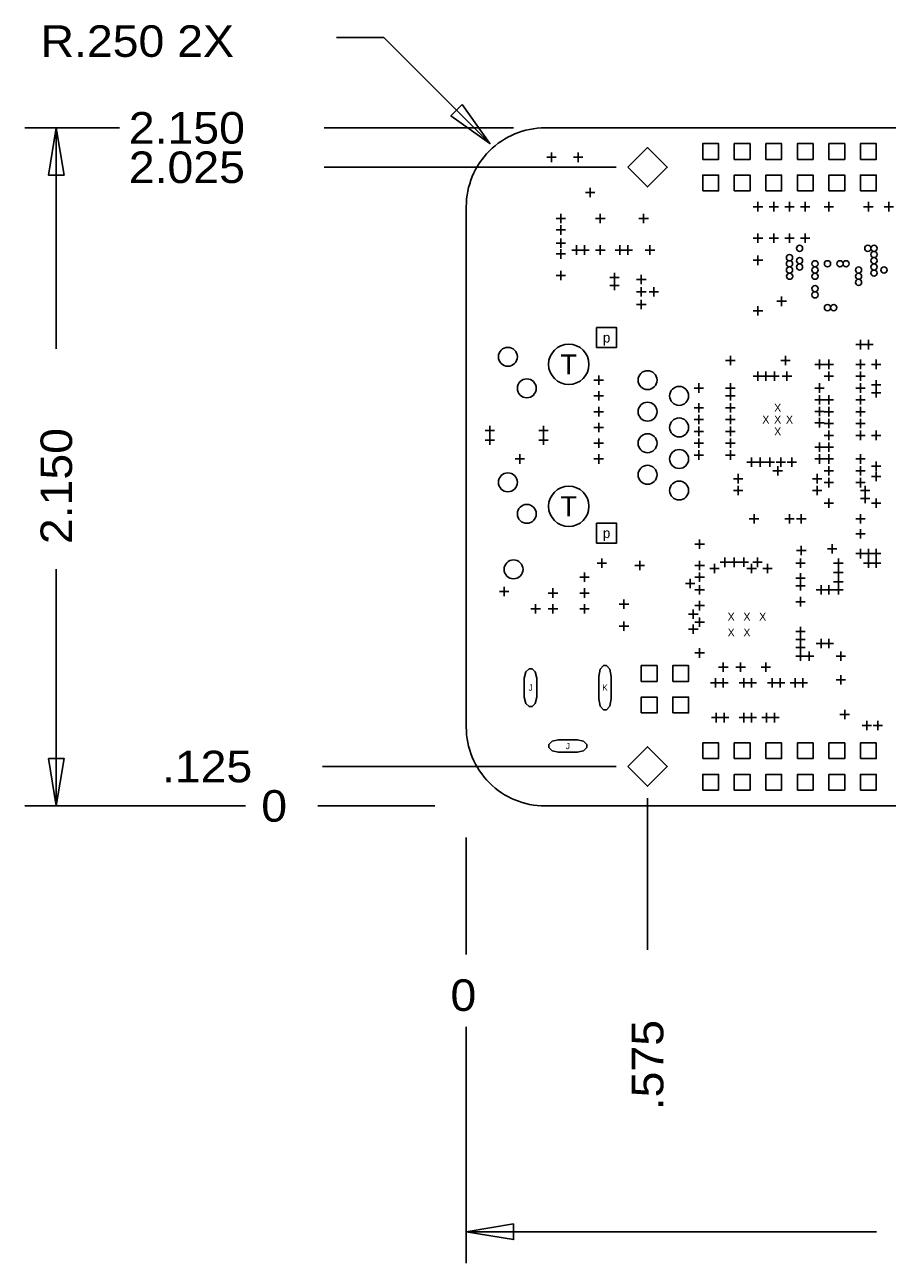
# Model space of a CAD drawing. Extents: x -14005 to 19505, y -9605 to 12407.
# Tile 3 of 7: x -1400 to 1335, y -1450 to 2477. Entities that reach past the tile are written whole.
import ezdxf
from ezdxf.enums import TextEntityAlignment as Align

# ---------------------------------------------------------------- set-up
doc = ezdxf.new("R2010")
doc.units = 0
doc.header["$MEASUREMENT"] = 0
doc.layers.get('0').update_dxf_attribs({"linetype": 'CONTINUOUS'})
doc.layers.add('1', color=7, linetype='CONTINUOUS')

# ---------------------------------------------------------------- blocks, each defined once
blk = doc.blocks.new('FIGURE_CROSS')
for points in [[(-0.5, 0), (0.5, 0)], [(0, 0.5), (0, -0.5)]]:
    blk.add_lwpolyline(points)
blk = doc.blocks.new('FIGURE_CIRCLE')
blk.add_circle((0, 0), 0.5)
blk = doc.blocks.new('FIGURE_SQUARE')
blk.add_lwpolyline([(-0.5, -0.5), (-0.5, 0.5), (0.5, 0.5), (0.5, -0.5)], close=True)
blk = doc.blocks.new('FIGURE_DIAMOND')
blk.add_lwpolyline([(-0.5, 0), (0, 0.5), (0.5, 0), (0, -0.5)], close=True)
blk = doc.blocks.new('FIGURE_OBLONG')
blk.add_lwpolyline([(-0.5, -0.125), (-0.5, 0.125), (-0.416, 0.375), (-0.25, 0.5), (0.25, 0.5), (0.416, 0.375), (0.5, 0.125), (0.5, -0.125), (0.416, -0.375), (0.25, -0.5), (-0.25, -0.5), (-0.416, -0.375)], close=True)

msp = doc.modelspace()

# ---------------------------------------------------------------- linework, layer by layer
at = {"layer": '1'}
for points in [[(75, 2100), (-261.72, 2436.5), (-411.72, 2436.5)], [(-1100, 2150), (-1400, 2150)], [(-1300, 1449), (-1300, 2150)], [(150, 2150), (-451, 2150)], [(475, 2025), (-451, 2025)], [(-1300, 751), (-1300, 0)], [(475, 125), (-456, 125)], [(-700, 0), (-1400, 0)], [(-100, 0), (-471, 0)], [(575, 25), (575, -456)], [(0, -100), (0, -471)], [(0, -700), (0, -1450)], [(1301, -1350), (0, -1350)]]:
    msp.add_lwpolyline(points, dxfattribs=at)
for points in [[(-13.43, 2223.71), (75, 2100), (-48.77, 2188.35)], [(-1275, 2000), (-1300, 2150), (-1325, 2000)], [(-1325, 150), (-1300, 0), (-1275, 150)], [(150, -1325), (0, -1350), (150, -1375)]]:
    msp.add_lwpolyline(points, close=True, dxfattribs=at)
msp.add_lwpolyline([(250, 0), (2900, 0, 0.414214), (3400, 500), (3400, 1650, 0.414214), (2900, 2150), (250, 2150, 0.414214), (0, 1900), (0, 250, 0.414214)], format="xyb", close=True, dxfattribs=at)

# ---------------------------------------------------------------- block references
for name, p, xscale, yscale in [('FIGURE_DIAMOND', (575, 2025), 125, 125), ('FIGURE_SQUARE', (775, 2075), 50, 50), ('FIGURE_SQUARE', (875, 2075), 50, 50), ('FIGURE_SQUARE', (975, 2075), 50, 50), ('FIGURE_SQUARE', (1075, 2075), 50, 50), ('FIGURE_SQUARE', (1175, 2075), 50, 50), ('FIGURE_SQUARE', (1275, 2075), 50, 50), ('FIGURE_CROSS', (270, 2056.5), 30, 30), ('FIGURE_CROSS', (355, 2056.5), 30, 30), ('FIGURE_SQUARE', (775, 1975), 50, 50), ('FIGURE_SQUARE', (875, 1975), 50, 50), ('FIGURE_SQUARE', (975, 1975), 50, 50), ('FIGURE_SQUARE', (1075, 1975), 50, 50), ('FIGURE_SQUARE', (1175, 1975), 50, 50), ('FIGURE_SQUARE', (1275, 1975), 50, 50), ('FIGURE_CROSS', (393.21, 1945), 30, 30), ('FIGURE_CROSS', (925, 1900), 30, 30), ('FIGURE_CROSS', (975, 1900), 30, 30), ('FIGURE_CROSS', (1025, 1900), 30, 30), ('FIGURE_CROSS', (1075, 1900), 30, 30), ('FIGURE_CROSS', (1150, 1900), 30, 30), ('FIGURE_CROSS', (1275, 1900), 30, 30), ('FIGURE_CROSS', (1340, 1900), 30, 30), ('FIGURE_CROSS', (300, 1862.5), 30, 30), ('FIGURE_CROSS', (425, 1862.5), 30, 30), ('FIGURE_CROSS', (562.5, 1862.5), 30, 30), ('FIGURE_CROSS', (300, 1826.19), 30, 30), ('FIGURE_CROSS', (925, 1800), 30, 30), ('FIGURE_CROSS', (975, 1800), 30, 30), ('FIGURE_CROSS', (1025, 1800), 30, 30), ('FIGURE_CROSS', (1075, 1800), 30, 30), ('FIGURE_CROSS', (300, 1784.47), 30, 30), ('FIGURE_CROSS', (349.41, 1762.5), 30, 30), ('FIGURE_CROSS', (375, 1762.5), 30, 30), ('FIGURE_CROSS', (425, 1762.5), 30, 30), ('FIGURE_CROSS', (486.91, 1762.5), 30, 30), ('FIGURE_CROSS', (512.5, 1762.5), 30, 30), ('FIGURE_CROSS', (582.5, 1762.5), 30, 30), ('FIGURE_CIRCLE', (1056.89, 1768.11), 19.69, 19.69), ('FIGURE_CIRCLE', (1273.43, 1768.11), 19.69, 19.69), ('FIGURE_CIRCLE', (1293.11, 1768.11), 19.69, 19.69), ('FIGURE_CROSS', (300, 1750), 30, 30), ('FIGURE_CROSS', (925, 1730), 30, 30), ('FIGURE_CIRCLE', (1025, 1738.58), 19.69, 19.69), ('FIGURE_CIRCLE', (1025, 1718.9), 19.69, 19.69), ('FIGURE_CIRCLE', (1056.89, 1728.74), 19.69, 19.69), ('FIGURE_CIRCLE', (1106.1, 1718.9), 19.69, 19.69), ('FIGURE_CIRCLE', (1145.47, 1718.9), 19.69, 19.69), ('FIGURE_CIRCLE', (1184.84, 1718.9), 19.69, 19.69), ('FIGURE_CIRCLE', (1204.53, 1718.9), 19.69, 19.69), ('FIGURE_CIRCLE', (1293.11, 1748.43), 19.69, 19.69), ('FIGURE_CIRCLE', (1293.11, 1728.74), 19.69, 19.69), ('FIGURE_CROSS', (300, 1681.5), 30, 30), ('FIGURE_CROSS', (470, 1675), 30, 30), ('FIGURE_CIRCLE', (1025, 1699.21), 19.69, 19.69), ('FIGURE_CIRCLE', (1025.47, 1679.53), 19.69, 19.69), ('FIGURE_CIRCLE', (1056.89, 1709.06), 19.69, 19.69), ('FIGURE_CIRCLE', (1106.1, 1699.21), 19.69, 19.69), ('FIGURE_CIRCLE', (1106.1, 1679.53), 19.69, 19.69), ('FIGURE_CIRCLE', (1243.9, 1699.21), 19.69, 19.69), ('FIGURE_CIRCLE', (1243.9, 1679.53), 19.69, 19.69), ('FIGURE_CIRCLE', (1293.11, 1709.06), 19.69, 19.69), ('FIGURE_CIRCLE', (1293.11, 1689.37), 19.69, 19.69), ('FIGURE_CIRCLE', (1325, 1699.21), 19.69, 19.69), ('FIGURE_CROSS', (470, 1650), 30, 30), ('FIGURE_CROSS', (555, 1669.36), 30, 30), ('FIGURE_CIRCLE', (1106.1, 1640.16), 19.69, 19.69), ('FIGURE_CIRCLE', (1243.9, 1659.84), 19.69, 19.69), ('FIGURE_CROSS', (555, 1630.32), 30, 30), ('FIGURE_CROSS', (595, 1630), 30, 30), ('FIGURE_CROSS', (1000, 1600), 30, 30), ('FIGURE_CIRCLE', (1106.1, 1620.47), 19.69, 19.69), ('FIGURE_CROSS', (555, 1590), 30, 30), ('FIGURE_CROSS', (925, 1570), 30, 30), ('FIGURE_CIRCLE', (1145.47, 1580), 19.69, 19.69), ('FIGURE_CIRCLE', (1165.16, 1580), 19.69, 19.69), ('FIGURE_SQUARE', (445, 1485), 63, 63), ('FIGURE_CIRCLE', (132, 1424), 60, 60), ('FIGURE_CIRCLE', (325, 1400), 128, 128), ('FIGURE_CROSS', (1250, 1462.5), 30, 30), ('FIGURE_CROSS', (1275, 1462.5), 30, 30), ('FIGURE_CROSS', (837.5, 1412.5), 30, 30), ('FIGURE_CROSS', (1012.5, 1412.5), 30, 30), ('FIGURE_CROSS', (1120, 1400), 30, 30), ('FIGURE_CROSS', (1150, 1400), 30, 30), ('FIGURE_CROSS', (1250, 1400), 30, 30), ('FIGURE_CROSS', (1300, 1400), 30, 30), ('FIGURE_CIRCLE', (575, 1350), 60, 60), ('FIGURE_CROSS', (925, 1362.5), 30, 30), ('FIGURE_CROSS', (950, 1362.5), 30, 30), ('FIGURE_CROSS', (977.65, 1362.5), 30, 30), ('FIGURE_CROSS', (1017.05, 1362.5), 30, 30), ('FIGURE_CROSS', (1150, 1362.5), 30, 30), ('FIGURE_CROSS', (1250, 1362.5), 30, 30), ('FIGURE_CIRCLE', (192, 1324), 60, 60), ('FIGURE_CROSS', (420, 1350), 30, 30), ('FIGURE_CROSS', (737.5, 1325), 30, 30), ('FIGURE_CROSS', (837.5, 1325), 30, 30), ('FIGURE_CROSS', (1120, 1325), 30, 30), ('FIGURE_CROSS', (1250, 1325), 30, 30), ('FIGURE_CROSS', (1300, 1335), 30, 30), ('FIGURE_CROSS', (420, 1300), 30, 30), ('FIGURE_CIRCLE', (675, 1300), 60, 60), ('FIGURE_CROSS', (837.5, 1300), 30, 30), ('FIGURE_CROSS', (1120, 1287.5), 30, 30), ('FIGURE_CROSS', (1150, 1287.5), 30, 30), ('FIGURE_CROSS', (1250, 1287.5), 30, 30), ('FIGURE_CROSS', (1300, 1310), 30, 30), ('FIGURE_CROSS', (420, 1250), 30, 30), ('FIGURE_CIRCLE', (575, 1250), 60, 60), ('FIGURE_CROSS', (737.5, 1262.5), 30, 30), ('FIGURE_CROSS', (837.5, 1262.5), 30, 30), ('FIGURE_CROSS', (1120, 1250.59), 30, 30), ('FIGURE_CROSS', (1150, 1250), 30, 30), ('FIGURE_CROSS', (1250, 1250), 30, 30), ('FIGURE_CIRCLE', (675, 1200), 60, 60), ('FIGURE_CROSS', (737.5, 1225), 30, 30), ('FIGURE_CROSS', (837.5, 1225), 30, 30), ('FIGURE_CROSS', (1120, 1215.16), 30, 30), ('FIGURE_CROSS', (1150, 1212.5), 30, 30), ('FIGURE_CROSS', (1250, 1212.5), 30, 30), ('FIGURE_CROSS', (75, 1190), 30, 30), ('FIGURE_CROSS', (245, 1190), 30, 30), ('FIGURE_CROSS', (420, 1200), 30, 30), ('FIGURE_CIRCLE', (575, 1150), 60, 60), ('FIGURE_CROSS', (737.5, 1187.5), 30, 30), ('FIGURE_CROSS', (837.5, 1187.5), 30, 30), ('FIGURE_CROSS', (1150, 1175), 30, 30), ('FIGURE_CROSS', (1250, 1175), 30, 30), ('FIGURE_CROSS', (1300, 1175), 30, 30), ('FIGURE_CROSS', (75, 1160), 30, 30), ('FIGURE_CROSS', (245, 1160), 30, 30), ('FIGURE_CROSS', (420, 1150), 30, 30), ('FIGURE_CROSS', (737.5, 1150), 30, 30), ('FIGURE_CROSS', (837.5, 1150), 30, 30), ('FIGURE_CROSS', (1120, 1137.5), 30, 30), ('FIGURE_CROSS', (1150, 1137.5), 30, 30), ('FIGURE_CROSS', (170, 1100), 30, 30), ('FIGURE_CROSS', (420, 1100), 30, 30), ('FIGURE_CIRCLE', (675, 1100), 60, 60), ('FIGURE_CROSS', (737.5, 1112.5), 30, 30), ('FIGURE_CROSS', (837.5, 1112.5), 30, 30), ('FIGURE_CROSS', (905, 1090), 30, 30), ('FIGURE_CROSS', (932.5, 1090), 30, 30), ('FIGURE_CROSS', (962.5, 1090), 30, 30), ('FIGURE_CROSS', (997.5, 1090), 30, 30), ('FIGURE_CROSS', (1032.5, 1090), 30, 30), ('FIGURE_CROSS', (1120, 1100), 30, 30), ('FIGURE_CROSS', (1150, 1100), 30, 30), ('FIGURE_CROSS', (1250, 1100), 30, 30), ('FIGURE_CIRCLE', (575, 1050), 60, 60), ('FIGURE_CROSS', (987.5, 1062.5), 30, 30), ('FIGURE_CROSS', (1150, 1062.5), 30, 30), ('FIGURE_CROSS', (1250, 1062.5), 30, 30), ('FIGURE_CROSS', (1300, 1077.5), 30, 30), ('FIGURE_CIRCLE', (132, 1026), 60, 60), ('FIGURE_CIRCLE', (675, 1000), 60, 60), ('FIGURE_CROSS', (862.5, 1037.5), 30, 30), ('FIGURE_CROSS', (1112.5, 1037.5), 30, 30), ('FIGURE_CROSS', (1150, 1025), 30, 30), ('FIGURE_CROSS', (1250, 1025), 30, 30), ('FIGURE_CROSS', (1300, 1045), 30, 30), ('FIGURE_CIRCLE', (325, 950), 128, 128), ('FIGURE_CROSS', (862.5, 1000), 30, 30), ('FIGURE_CROSS', (1112.5, 1000), 30, 30), ('FIGURE_CROSS', (1265, 1000), 30, 30), ('FIGURE_CROSS', (1265, 975), 30, 30), ('FIGURE_CIRCLE', (192, 926), 60, 60), ('FIGURE_CROSS', (1150, 960), 30, 30), ('FIGURE_CROSS', (1300, 960), 30, 30), ('FIGURE_CROSS', (912.5, 910), 30, 30), ('FIGURE_CROSS', (1025, 910), 30, 30), ('FIGURE_CROSS', (1062.5, 910), 30, 30), ('FIGURE_CROSS', (1250, 910), 30, 30), ('FIGURE_SQUARE', (445, 865), 63, 63), ('FIGURE_CROSS', (1250.25, 862.5), 30, 30), ('FIGURE_CROSS', (740, 830), 30, 30), ('FIGURE_CROSS', (1062.5, 810), 30, 30), ('FIGURE_CROSS', (1160, 815), 30, 30), ('FIGURE_CROSS', (820, 772.5), 30, 30), ('FIGURE_CROSS', (850, 772.5), 30, 30), ('FIGURE_CROSS', (880.25, 772.62), 30, 30), ('FIGURE_CROSS', (923.62, 772.5), 30, 30), ('FIGURE_CROSS', (1250, 800), 30, 30), ('FIGURE_CROSS', (1275, 800), 30, 30), ('FIGURE_CROSS', (1300, 800), 30, 30), ('FIGURE_CIRCLE', (150, 750), 60, 60), ('FIGURE_CROSS', (430, 770), 30, 30), ('FIGURE_CROSS', (550, 762.5), 30, 30), ('FIGURE_CROSS', (740, 762.5), 30, 30), ('FIGURE_CROSS', (787.5, 752.5), 30, 30), ('FIGURE_CROSS', (905, 752.5), 30, 30), ('FIGURE_CROSS', (955.12, 752.5), 30, 30), ('FIGURE_CROSS', (1060, 770), 30, 30), ('FIGURE_CROSS', (1180, 770), 30, 30), ('FIGURE_CROSS', (1180, 740), 30, 30), ('FIGURE_CROSS', (1275, 770), 30, 30), ('FIGURE_CROSS', (1300, 770), 30, 30), ('FIGURE_CROSS', (375, 725), 30, 30), ('FIGURE_CROSS', (710, 705), 30, 30), ('FIGURE_CROSS', (740, 725), 30, 30), ('FIGURE_CROSS', (1060, 722.5), 30, 30), ('FIGURE_CROSS', (1060, 697.5), 30, 30), ('FIGURE_CROSS', (1180, 710), 30, 30), ('FIGURE_CROSS', (120, 680), 30, 30), ('FIGURE_CROSS', (275, 675), 30, 30), ('FIGURE_CROSS', (375, 675), 30, 30), ('FIGURE_CROSS', (740, 685), 30, 30), ('FIGURE_CROSS', (1125, 685), 30, 30), ('FIGURE_CROSS', (1150, 685), 30, 30), ('FIGURE_CROSS', (1180, 685), 30, 30), ('FIGURE_CROSS', (220, 625), 30, 30), ('FIGURE_CROSS', (275, 625), 30, 30), ('FIGURE_CROSS', (375, 625), 30, 30), ('FIGURE_CROSS', (500, 640), 30, 30), ('FIGURE_CROSS', (740, 635), 30, 30), ('FIGURE_CROSS', (1060, 647.5), 30, 30), ('FIGURE_CROSS', (720, 607.87), 30, 30), ('FIGURE_CROSS', (740, 582.5), 30, 30), ('FIGURE_CROSS', (500, 570), 30, 30), ('FIGURE_CROSS', (720, 560.63), 30, 30), ('FIGURE_CROSS', (1060, 552.5), 30, 30), ('FIGURE_CROSS', (1060, 527.5), 30, 30), ('FIGURE_CROSS', (1060, 502.5), 30, 30), ('FIGURE_CROSS', (1125, 515), 30, 30), ('FIGURE_CROSS', (1150, 515), 30, 30), ('FIGURE_CROSS', (740, 485), 30, 30), ('FIGURE_CROSS', (1060, 475), 30, 30), ('FIGURE_CROSS', (1087.5, 475), 30, 30), ('FIGURE_CROSS', (1187.5, 475), 30, 30), ('FIGURE_SQUARE', (580, 420), 50, 50), ('FIGURE_SQUARE', (680, 420), 50, 50), ('FIGURE_CROSS', (815, 440), 30, 30), ('FIGURE_CROSS', (870, 440), 30, 30), ('FIGURE_CROSS', (950, 440), 30, 30), ('FIGURE_CROSS', (790, 390), 30, 30), ('FIGURE_CROSS', (815, 390), 30, 30), ('FIGURE_CROSS', (880, 390), 30, 30), ('FIGURE_CROSS', (905, 390), 30, 30), ('FIGURE_CROSS', (970, 390), 30, 30), ('FIGURE_CROSS', (995, 390), 30, 30), ('FIGURE_CROSS', (1042.5, 390), 30, 30), ('FIGURE_CROSS', (1067.5, 390), 30, 30), ('FIGURE_CROSS', (1187.5, 400), 30, 30), ('FIGURE_SQUARE', (580, 320), 50, 50), ('FIGURE_SQUARE', (680, 320), 50, 50), ('FIGURE_CROSS', (792.5, 280), 30, 30), ('FIGURE_CROSS', (817.5, 280), 30, 30), ('FIGURE_CROSS', (880, 280), 30, 30), ('FIGURE_CROSS', (905, 280), 30, 30), ('FIGURE_CROSS', (952.5, 280), 30, 30), ('FIGURE_CROSS', (977.5, 280), 30, 30), ('FIGURE_CROSS', (1200, 290), 30, 30), ('FIGURE_CROSS', (1270, 255), 30, 30), ('FIGURE_CROSS', (1305, 255), 30, 30), ('FIGURE_SQUARE', (775, 175), 50, 50), ('FIGURE_SQUARE', (875, 175), 50, 50), ('FIGURE_SQUARE', (975, 175), 50, 50), ('FIGURE_SQUARE', (1075, 175), 50, 50), ('FIGURE_SQUARE', (1175, 175), 50, 50), ('FIGURE_SQUARE', (1275, 175), 50, 50), ('FIGURE_DIAMOND', (575, 125), 125, 125), ('FIGURE_SQUARE', (775, 75), 50, 50), ('FIGURE_SQUARE', (875, 75), 50, 50), ('FIGURE_SQUARE', (975, 75), 50, 50), ('FIGURE_SQUARE', (1075, 75), 50, 50), ('FIGURE_SQUARE', (1175, 75), 50, 50), ('FIGURE_SQUARE', (1275, 75), 50, 50)]:
    msp.add_blockref(name, p, dxfattribs=dict(at, xscale=xscale, yscale=yscale))
at = {"layer": '1', "yscale": 40}
for p, xscale, rotation in [((204, 375), 120, 270), ((440, 375), 140, 270), ((322, 190), 120, 180)]:
    msp.add_blockref('FIGURE_OBLONG', p, dxfattribs=dict(at, xscale=xscale, rotation=rotation))

# ---------------------------------------------------------------- texts
at = {"layer": '1', "width": 1.1}
for s, p in [('R.250 2X', (-1350, 2375)), ('2.150', (-1070, 2100)), ('2.025', (-1070, 1975)), ('.125', (-965, 75)), ('0', (-650, -50)), ('0', (-50, -650))]:
    msp.add_text(s, height=100, dxfattribs=at).set_placement(p)
at = {"layer": '1'}
for s, height, p in [('p', 31.5, (445, 1485)), ('T', 64, (325, 1400)), ('X', 25, (987.5, 1262.5)), ('X', 25, (950, 1225)), ('X', 25, (987.5, 1225)), ('X', 25, (1025, 1225)), ('X', 25, (987.5, 1187.5)), ('T', 64, (325, 950)), ('p', 31.5, (445, 865)), ('X', 25, (840, 600)), ('X', 25, (890, 600)), ('X', 25, (940, 600)), ('X', 25, (840, 550)), ('X', 25, (890, 550)), ('J', 20, (204, 375)), ('K', 20, (440, 375)), ('J', 20, (322, 190))]:
    msp.add_text(s, height=height, dxfattribs=at).set_placement(p, align=Align.MIDDLE_CENTER)
at = {"layer": '1', "width": 1.1}
for s, p in [('2.150', (-1250, 830)), ('.575', (625, -965))]:
    msp.add_text(s, height=100, rotation=90, dxfattribs=at).set_placement(p)

doc.saveas('drawing.dxf')
